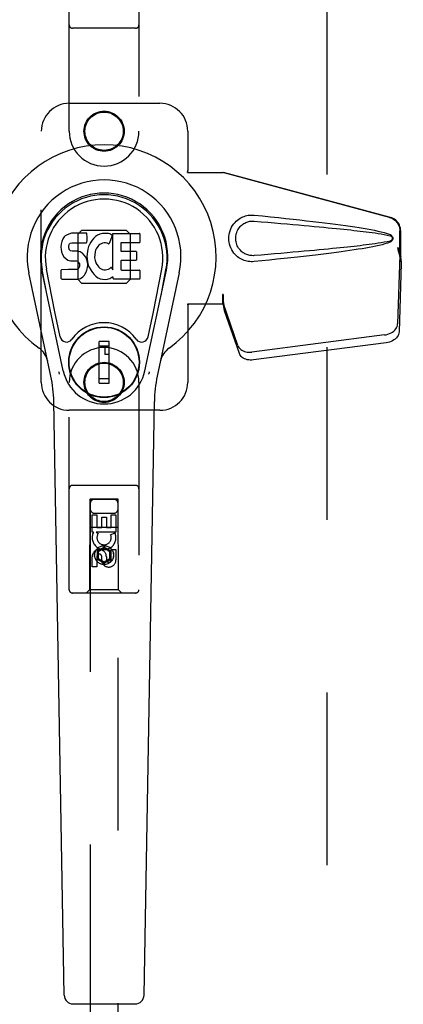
# Model space of a CAD drawing. Header units: inches. Extents: x 0 to 281, y 0 to 182.
# Tile 7 of 20: x 87.54 to 90.97, y 88.3 to 97.12. Entities that reach past the tile are written whole.
import ezdxf

# ---------------------------------------------------------------- set-up
doc = ezdxf.new("R2010")
doc.units = ezdxf.units.IN
doc.header["$LTSCALE"] = 15.47
doc.header["$MEASUREMENT"] = 0
doc.linetypes.add('HIDDEN', pattern=[0.2, 0.1, -0.1])
doc.layers.get('0').update_dxf_attribs({"linetype": 'CONTINUOUS'})
for name, color, linetype in [('02___PRT_ALL_AXES', 7, 'CONTINUOUS'), ('DEFAULT_2', 8, 'HIDDEN'), ('DIMENSIONS', 7, 'CONTINUOUS')]:
    doc.layers.add(name, color=color, linetype=linetype)
doc.styles.get("Standard").update_dxf_attribs({"font": 'arial.ttf'})
doc.dimstyles.new('DIMSTYLE_1', dxfattribs={"dimtxt": 1.240909, "dimasz": 1.654545, "dimexe": 0.09, "dimexo": 0.07, "dimgap": 0.0375, "dimtad": 0, "dimtih": 1, "dimtoh": 1, "dimzin": 4, "dimdsep": 46, "dimtxsty": 'Standard', "dimblk": '_FILLED', "dimblk1": '_FILLED', "dimblk2": '_FILLED', "dimcen": 0.09, "dimazin": 1, "dimtfac": 1, "dimtdec": 3, "dimtofl": 0, "dimtmove": 0, "dimatfit": 3, "dimldrblk": '_FILLED', "dimfxl": 1, "dimtolj": 1, "dimtzin": 4, "dimarcsym": 0})

# ---------------------------------------------------------------- blocks, each defined once
blk = doc.blocks.new('_FILLED')
at = {"color": 0, "linetype": 'ByBlock'}
blk.add_solid([(0, 0), (-1, 0.2), (-1, -0.2)], dxfattribs=at)
blk = doc.blocks.new('*D8')
at = {"layer": 'DIMENSIONS', "color": 2, "linetype": 'Continuous'}
for p, q in [((92.9797, 112.0023), (89.6706, 112.0023)), ((96.6047, 112.0023), (99.7401, 112.0023))]:
    blk.add_line(p, q, dxfattribs=at)
at = {"layer": 'DIMENSIONS', "color": 2, "linetype": 'Continuous', "xscale": 1.6545454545, "yscale": 1.6545454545, "zscale": 1.6545454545}
blk.add_blockref('_FILLED', (92.9797, 112.0023), dxfattribs=at)
at = {"layer": 'DIMENSIONS', "color": 2, "linetype": 'Continuous', "xscale": 1.6545454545, "yscale": 1.6545454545, "zscale": 1.6545454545, "rotation": 180}
blk.add_blockref('_FILLED', (96.6047, 112.0023), dxfattribs=at)
at = {"layer": 'DIMENSIONS', "color": 2, "linetype": 'Continuous', "insert": (100.3605, 112.6227), "char_height": 1.24091, "width": 3.372136, "attachment_point": 1, "line_spacing_factor": 0.9}
blk.add_mtext('3.63', dxfattribs=at)

msp = doc.modelspace()

# ---------------------------------------------------------------- linework, layer by layer
at = {"color": 7, "linetype": 'Continuous'}
for p, q in [((87.9445, 95.1866), (87.936, 95.1787)), ((87.9541, 95.1932), (87.9445, 95.1866)), ((87.9758, 95.2029), (87.9541, 95.1932)), ((87.9991, 95.2102), (87.9758, 95.2029)), ((88.1387, 95.2102), (87.9991, 95.2102)), ((88.1404, 95.1674), (88.1387, 95.2102)), ((88.2164, 95.1799), (88.2001, 95.1646)), ((88.2346, 95.1929), (88.2164, 95.1799)), ((88.255, 95.2017), (88.2346, 95.1929)), ((88.2768, 95.2066), (88.255, 95.2017)), ((88.2989, 95.2088), (88.2768, 95.2066)), ((88.3215, 95.2084), (88.2989, 95.2088)), ((88.3326, 95.2067), (88.3215, 95.2084)), ((88.3431, 95.2033), (88.3326, 95.2067)), ((88.3632, 95.1861), (88.337, 95.1179)), ((88.3618, 95.1912), (88.3431, 95.2033)), ((88.372, 94.883), (88.372, 95.2082)), ((88.372, 95.2082), (88.6088, 95.2082)), ((88.6133, 95.2037), (88.6133, 95.1293)), ((87.9079, 95.1131), (87.9061, 95.0895)), ((87.913, 95.1365), (87.9079, 95.1131)), ((87.9223, 95.159), (87.913, 95.1365)), ((87.936, 95.1787), (87.9223, 95.159)), ((87.9772, 95.0777), (87.9778, 95.0928)), ((87.9778, 95.0928), (87.9799, 95.1078)), ((87.9799, 95.1078), (87.983, 95.1145)), ((87.983, 95.1145), (87.9888, 95.1194)), ((87.9888, 95.1194), (88.0031, 95.1238)), ((88.0031, 95.1238), (88.018, 95.125)), ((88.018, 95.125), (88.1309, 95.125)), ((88.1309, 95.125), (88.1365, 95.1255)), ((88.1365, 95.1255), (88.1383, 95.1308)), ((88.1383, 95.1308), (88.1395, 95.1437)), ((88.1395, 95.1437), (88.1404, 95.1674)), ((88.1616, 95.1102), (88.1531, 95.0896)), ((88.1724, 95.1297), (88.1616, 95.1102)), ((88.1854, 95.1479), (88.1724, 95.1297)), ((88.2001, 95.1646), (88.1854, 95.1479)), ((88.2354, 95.0919), (88.2213, 95.0688)), ((88.2437, 95.1023), (88.2354, 95.0919)), ((88.2544, 95.1098), (88.2437, 95.1023)), ((88.2793, 95.1204), (88.2544, 95.1098)), ((88.2921, 95.1236), (88.2793, 95.1204)), ((88.3054, 95.1235), (88.2921, 95.1236)), ((88.3186, 95.1203), (88.3054, 95.1235)), ((88.331, 95.1154), (88.3186, 95.1203)), ((88.4421, 95.1204), (88.4421, 95.0529)), ((88.6088, 95.1249), (88.4466, 95.1249)), ((87.9061, 95.0895), (87.9069, 95.0656)), ((87.9069, 95.0656), (87.9108, 95.042)), ((87.9108, 95.042), (87.9192, 95.0198)), ((87.9192, 95.0198), (87.932, 94.9996)), ((87.9779, 95.0701), (87.9772, 95.0777)), ((87.9801, 95.0631), (87.9779, 95.0701)), ((87.9847, 95.057), (87.9801, 95.0631)), ((87.9908, 95.0526), (87.9847, 95.057)), ((88.0052, 95.0486), (87.9908, 95.0526)), ((88.0293, 95.0494), (88.0052, 95.0486)), ((88.0532, 95.0481), (88.0293, 95.0494)), ((88.0767, 95.043), (88.0532, 95.0481)), ((88.0876, 95.0382), (88.0767, 95.043)), ((88.0975, 95.0313), (88.0876, 95.0382)), ((88.1147, 95.0145), (88.0975, 95.0313)), ((88.1278, 94.9945), (88.1147, 95.0145)), ((88.1429, 95.0462), (88.1383, 95.0019)), ((88.147, 95.0682), (88.1429, 95.0462)), ((88.1531, 95.0896), (88.147, 95.0682)), ((88.2084, 95.0175), (88.2077, 94.9906)), ((88.2116, 95.0443), (88.2084, 95.0175)), ((88.2154, 95.0569), (88.2116, 95.0443)), ((88.2213, 95.0688), (88.2154, 95.0569)), ((88.4466, 95.0485), (88.5778, 95.0485)), ((88.5823, 95.044), (88.5823, 94.9709)), ((87.932, 94.9996), (87.9483, 94.9823)), ((87.9483, 94.9823), (87.9682, 94.9692)), ((87.9682, 94.9692), (87.9793, 94.965)), ((87.9793, 94.965), (87.991, 94.963)), ((87.991, 94.963), (88.0385, 94.9625)), ((88.0385, 94.9625), (88.0461, 94.9618)), ((88.0461, 94.9618), (88.053, 94.9594)), ((88.053, 94.9594), (88.0591, 94.9548)), ((88.0591, 94.9548), (88.064, 94.9489)), ((88.064, 94.9489), (88.0705, 94.9353)), ((88.0705, 94.9353), (88.0729, 94.9202)), ((88.0729, 94.9202), (88.0722, 94.9126)), ((88.1372, 94.9723), (88.1278, 94.9945)), ((88.1434, 94.9492), (88.1372, 94.9723)), ((88.1383, 95.0019), (88.1392, 94.9797)), ((88.1392, 94.9797), (88.1423, 94.9576)), ((88.1423, 94.9576), (88.1469, 94.9357)), ((88.146, 94.9253), (88.1434, 94.9492)), ((88.1444, 94.9014), (88.146, 94.9253)), ((88.1469, 94.9357), (88.1539, 94.9146)), ((88.1539, 94.9146), (88.1753, 94.8753)), ((88.2077, 94.9906), (88.209, 94.9774)), ((88.209, 94.9774), (88.2121, 94.9646)), ((88.2121, 94.9646), (88.2223, 94.9398)), ((88.2223, 94.9398), (88.2356, 94.9166)), ((88.2356, 94.9166), (88.2443, 94.9066)), ((88.4434, 94.9619), (88.4434, 94.8844)), ((88.5778, 94.9664), (88.4478, 94.9664)), ((87.8157, 93.9293), (87.6184, 94.8552)), ((87.9264, 93.9764), (87.7339, 94.8798)), ((87.7821, 94.6535), (87.7378, 94.8807)), ((87.8496, 94.5067), (87.7751, 94.8879)), ((87.9086, 94.8036), (87.9086, 94.8785)), ((87.9724, 94.8835), (87.9131, 94.883)), ((88.0332, 94.8838), (87.9724, 94.8835)), ((88.0484, 94.885), (88.0332, 94.8838)), ((88.0548, 94.8884), (88.0484, 94.885)), ((88.0603, 94.8937), (88.0548, 94.8884)), ((88.0696, 94.9057), (88.0603, 94.8937)), ((88.0722, 94.9126), (88.0696, 94.9057)), ((88.1004, 94.8182), (88.1174, 94.8351)), ((88.1174, 94.8351), (88.1241, 94.8451)), ((88.1241, 94.8451), (88.1295, 94.8558)), ((88.1295, 94.8558), (88.1381, 94.8782)), ((88.1381, 94.8782), (88.1444, 94.9014)), ((88.1753, 94.8753), (88.1879, 94.8569)), ((88.1879, 94.8569), (88.2025, 94.8403)), ((88.2025, 94.8403), (88.219, 94.8253)), ((88.2443, 94.9066), (88.2544, 94.8977)), ((88.2544, 94.8977), (88.2656, 94.8903)), ((88.2656, 94.8903), (88.278, 94.8855)), ((88.278, 94.8855), (88.2912, 94.8832)), ((88.2912, 94.8832), (88.3046, 94.8826)), ((88.3046, 94.8826), (88.3177, 94.8846)), ((88.3177, 94.8846), (88.3305, 94.8887)), ((88.3305, 94.8887), (88.3426, 94.8942)), ((88.3426, 94.8942), (88.3537, 94.9016)), ((88.3601, 94.9006), (88.372, 94.883)), ((88.4478, 94.8799), (88.6094, 94.8799)), ((88.6139, 94.8754), (88.6139, 94.8033)), ((88.658, 93.9764), (88.8506, 94.8798)), ((88.7348, 94.5067), (88.8094, 94.8879)), ((88.9661, 94.8552), (88.7687, 93.9293)), ((88.8023, 94.6535), (88.8467, 94.8807)), ((87.9134, 94.7988), (88.0575, 94.7988)), ((88.0575, 94.7988), (88.0694, 94.8004)), ((88.0694, 94.8004), (88.0806, 94.8044)), ((88.0806, 94.8044), (88.1004, 94.8182)), ((88.219, 94.8253), (88.2367, 94.8115)), ((88.2367, 94.8115), (88.2465, 94.8064)), ((88.2465, 94.8064), (88.257, 94.8027)), ((88.257, 94.8027), (88.2788, 94.7971)), ((88.2788, 94.7971), (88.3007, 94.7946)), ((88.3007, 94.7946), (88.3229, 94.7977)), ((88.3229, 94.7977), (88.3442, 94.8045)), ((88.3442, 94.8045), (88.3631, 94.8161)), ((88.3631, 94.8161), (88.3633, 94.8162)), ((88.3739, 94.8162), (88.3633, 94.8162)), ((88.3739, 94.8033), (88.3739, 94.8162)), ((88.6094, 94.7988), (88.3783, 94.7988)), ((87.8976, 94.2816), (87.8496, 94.5067)), ((88.6868, 94.2816), (88.7348, 94.5067)), ((88.2469, 93.8673), (88.2469, 94.2413)), ((88.3375, 94.2413), (88.2469, 94.2413)), ((88.3375, 93.8673), (88.3375, 94.2413)), ((88.2469, 94.202), (88.3375, 94.202)), ((88.2981, 94.202), (88.2981, 94.1232)), ((88.3375, 94.1232), (88.2981, 94.1232)), ((88.3375, 93.9067), (88.2469, 93.9067)), ((88.2469, 93.8673), (88.3375, 93.8673)), ((87.9343, 88.3833), (87.8415, 93.7037)), ((88.6501, 88.3833), (88.743, 93.7037)), ((88.0131, 88.3059), (88.5714, 88.3059))]:
    msp.add_line(p, q, dxfattribs=at)
for points in [[(87.894, 93.9459), (87.8922, 93.9514), (87.8906, 93.957), (87.8892, 93.9626), (87.8879, 93.9682)], [(88.6965, 93.9682), (88.6953, 93.9626), (88.6938, 93.957), (88.6922, 93.9514), (88.6905, 93.9459)]]:
    msp.add_lwpolyline(points, dxfattribs=at)
for radius in [0.3169, 0.313]:
    msp.add_circle((88.2922, 94.0543), radius, dxfattribs=at)
for centre, radius, start, end in [((88.2922, 94.9988), 1.0039, 305.50661, 234.49339), ((88.2922, 94.9988), 0.689, 347.97034, 192.02966), ((88.2922, 94.9988), 0.5709, 347.97034, 192.02966), ((88.2922, 94.989), 0.5269, 348.94024, 191.0594), ((88.359, 95.1877), 0.00448, 339.00164, 51.87288), ((88.6088, 95.2037), 0.00448, 0, 90), ((88.3328, 95.1195), 0.00448, 246.1578, 339.00164), ((88.4466, 95.1204), 0.00448, 90, 180), ((88.6088, 95.1293), 0.00448, 270, 360), ((88.4466, 95.0529), 0.00448, 180, 270), ((88.5778, 95.044), 0.00448, 0, 90), ((88.4478, 94.9619), 0.00448, 90, 180), ((88.5778, 94.9709), 0.00448, 270, 360), ((87.9131, 94.8785), 0.00448, 90, 180.01188), ((88.3564, 94.898), 0.00448, 34.0893, 127.3444), ((88.4478, 94.8844), 0.00448, 180, 270), ((88.6094, 94.8754), 0.00448, 0, 90), ((87.9134, 94.8036), 0.00483, 180, 270), ((88.3783, 94.8033), 0.00448, 180, 270), ((88.6094, 94.8033), 0.00448, 270, 360), ((88.2922, 94.0543), 0.3543, 35.42367, 144.57633), ((87.9554, 94.2939), 0.0591, 192.02966, 324.57633), ((88.6291, 94.2939), 0.0591, 215.42367, 347.97034), ((87.5948, 94.0213), 0.1969, 12.02966, 54.49339), ((88.9896, 94.0213), 0.1969, 125.50661, 167.97034), ((88.2922, 94.0543), 0.374, 192.02966, 347.97034), ((86.6605, 93.6831), 1.1811, 1, 12.02966), ((89.9239, 93.6831), 1.1811, 167.97034, 179), ((88.0131, 88.3847), 0.0787, 181, 270), ((88.5714, 88.3847), 0.0787, 270, 359)]:
    msp.add_arc(centre, radius, start, end, dxfattribs=at)
msp.add_ellipse((88.2922, 94.989), major_axis=(0, 0.565), ratio=0.999848, start_param=-1.76365, end_param=1.76365, dxfattribs=at)
at = {"layer": '02___PRT_ALL_AXES', "color": 8, "linetype": 'HIDDEN'}
for p, q in [((88.1856, 92.5323), (88.1856, 92.6885)), ((88.1856, 92.6885), (88.2281, 92.6885)), ((88.2281, 92.6885), (88.2281, 92.575)), ((88.2716, 92.575), (88.2716, 92.6672)), ((88.2716, 92.6672), (88.314, 92.6672)), ((88.314, 92.6672), (88.314, 92.575)), ((88.3564, 92.575), (88.3564, 92.6885)), ((88.3564, 92.6885), (88.3989, 92.6885)), ((88.3989, 92.6885), (88.3989, 92.5323)), ((88.2281, 92.575), (88.2716, 92.575)), ((88.314, 92.575), (88.3564, 92.575)), ((88.1979, 92.5323), (88.1856, 92.5323)), ((88.1961, 92.5288), (88.1979, 92.5323)), ((88.2213, 92.5323), (88.2398, 92.5193)), ((88.3989, 92.5323), (88.2213, 92.5323)), ((88.3508, 92.508), (88.3899, 92.5249)), ((88.3564, 92.2836), (88.3564, 92.3761)), ((88.3564, 92.3761), (88.3989, 92.3761)), ((88.3989, 92.3761), (88.3989, 92.2836)), ((88.1856, 92.2198), (88.1856, 92.3122)), ((88.2281, 92.3122), (88.2281, 92.2198)), ((88.2716, 92.2698), (88.2716, 92.3161)), ((88.3126, 92.3122), (88.3126, 92.2837)), ((88.2281, 92.2198), (88.1856, 92.2198))]:
    msp.add_line(p, q, dxfattribs=at)
for centre, radius in [((88.2922, 96.1238), 0.1715), ((88.2922, 93.8738), 0.1715), ((88.2922, 92.3263), 0.085)]:
    msp.add_circle(centre, radius, dxfattribs=at)
for centre, radius, start, end in [((88.2921, 92.4826), 0.1065, 154.26362, 23.40274), ((88.2921, 92.4826), 0.0639, 144.88948, 23.40261), ((88.2491, 92.3122), 0.0635, 0, 180), ((88.25, 92.3122), 0.0219, 10.307, 180), ((88.3345, 92.2836), 0.0644, 192.29948, 0.07752), ((88.3345, 92.2836), 0.0219, 179.90115, 360)]:
    msp.add_arc(centre, radius, start, end, dxfattribs=at)
at = {"layer": 'DEFAULT_2', "color": 8, "linetype": 'HIDDEN'}
for p, q in [((90.2922, 55.5138), (90.2922, 134.4838)), ((87.9797, 96.1238), (87.9797, 97.9813)), ((88.6047, 97.9813), (88.6047, 96.1238)), ((88.5747, 97.0463), (88.0097, 97.0463)), ((87.9797, 96.3738), (88.7922, 96.3738)), ((87.7297, 93.8738), (87.7297, 96.1238)), ((89.0422, 96.1238), (89.0422, 95.7707)), ((89.0392, 95.7538), (89.0422, 95.7707)), ((89.0392, 95.7538), (89.3602, 95.7538)), ((89.0466, 95.7538), (89.0422, 95.7707)), ((90.8499, 95.3515), (89.3525, 95.7538)), ((90.8576, 95.3515), (89.3602, 95.7538)), ((88.091, 95.2353), (88.0557, 95.2)), ((88.0557, 95.2), (88.0557, 94.7976)), ((88.4934, 95.2353), (88.091, 95.2353)), ((88.5287, 95.2), (88.4934, 95.2353)), ((88.5287, 94.7976), (88.5287, 95.2)), ((90.9423, 95.001), (90.9423, 95.2308)), ((90.95, 95.001), (90.95, 95.2308)), ((90.9205, 95.0826), (90.9423, 95.001)), ((90.9416, 95.0124), (90.9224, 94.3973)), ((90.9282, 95.0826), (90.95, 95.001)), ((90.9416, 95.0124), (90.9551, 94.9414)), ((90.9439, 95.0285), (90.9526, 94.9723)), ((90.9551, 94.9414), (90.936, 94.3263)), ((90.95, 95.001), (90.9423, 95.001)), ((90.9526, 94.9723), (90.954, 94.9563)), ((88.0557, 94.7976), (88.091, 94.7623)), ((88.091, 94.7623), (88.4934, 94.7623)), ((88.4934, 94.7623), (88.5287, 94.7976)), ((89.3525, 94.6613), (89.3525, 94.5738)), ((89.3602, 94.6613), (89.3525, 94.6613)), ((89.3602, 94.6613), (89.3602, 94.5738)), ((89.3602, 94.5738), (89.0392, 94.5738)), ((89.0392, 94.5738), (89.0422, 94.557)), ((89.0466, 94.5738), (89.0422, 94.557)), ((89.4907, 94.2033), (89.3588, 94.5871)), ((89.3723, 94.5161), (89.3588, 94.5871)), ((89.0422, 94.557), (89.0422, 93.8738)), ((89.3681, 94.5465), (89.3723, 94.5161)), ((89.5042, 94.1323), (89.3723, 94.5161)), ((90.805, 94.2982), (89.6175, 94.1458)), ((90.8185, 94.2272), (89.631, 94.0747)), ((87.9797, 92.0163), (87.9797, 93.8738)), ((88.6047, 93.8738), (88.6047, 92.0163)), ((88.7922, 93.6238), (87.9797, 93.6238)), ((88.5747, 92.9513), (88.0097, 92.9513)), ((88.1657, 92.8263), (88.1622, 92.0163)), ((88.1657, 92.8263), (88.4187, 92.8263)), ((88.1672, 92.828), (88.1672, 55.8263)), ((88.4172, 92.828), (88.1672, 92.828)), ((88.4172, 92.8249), (88.1672, 92.8249)), ((88.4172, 55.8263), (88.4172, 92.828)), ((88.4222, 92.0163), (88.4187, 92.8263)), ((88.2072, 92.7013), (88.3772, 92.7013)), ((88.1646, 92.5763), (88.4198, 92.5763)), ((88.2922, 92.3988), (88.2297, 92.3627)), ((88.2297, 92.3627), (88.2297, 92.2906)), ((88.2297, 92.3627), (88.2397, 92.3569)), ((88.2922, 92.3873), (88.2397, 92.3569)), ((88.2397, 92.3569), (88.2397, 92.2963)), ((88.2922, 92.3988), (88.2922, 92.3873)), ((88.3547, 92.3627), (88.2922, 92.3988)), ((88.3447, 92.3569), (88.2922, 92.3873)), ((88.3547, 92.3627), (88.3447, 92.3569)), ((88.3447, 92.2963), (88.3447, 92.3569)), ((88.3547, 92.2906), (88.3547, 92.3627)), ((88.2297, 92.2906), (88.2397, 92.2963)), ((88.2297, 92.2906), (88.2922, 92.2545)), ((88.2397, 92.2963), (88.2922, 92.266)), ((88.2922, 92.266), (88.3447, 92.2963)), ((88.2922, 92.2545), (88.3547, 92.2906)), ((88.3547, 92.2906), (88.3447, 92.2963)), ((88.2922, 92.2545), (88.2922, 92.266)), ((88.1622, 92.0163), (88.1322, 91.9863)), ((88.4222, 92.0163), (88.1622, 92.0163)), ((88.4222, 92.0163), (88.4522, 91.9863)), ((88.5747, 91.9863), (88.0097, 91.9863))]:
    msp.add_line(p, q, dxfattribs=at)
for points in [[(89.6361, 94.9558), (89.6232, 94.955), (89.6104, 94.9549), (89.5974, 94.9557), (89.5846, 94.9573), (89.5718, 94.9597), (89.5592, 94.9628), (89.547, 94.9668), (89.5351, 94.9715), (89.5234, 94.9769), (89.5119, 94.9832), (89.5005, 94.9905), (89.4891, 94.9988), (89.4777, 95.0085), (89.4665, 95.0195), (89.4555, 95.0322), (89.4451, 95.0463), (89.4359, 95.0615), (89.4278, 95.0776), (89.4213, 95.0942), (89.4161, 95.1113), (89.4125, 95.1284), (89.4103, 95.1457), (89.4095, 95.163), (89.4102, 95.1803), (89.4122, 95.1975), (89.4157, 95.2147), (89.4207, 95.2317), (89.4271, 95.2483), (89.435, 95.2645), (89.4442, 95.2799), (89.4544, 95.2941), (89.4654, 95.307), (89.4766, 95.3182), (89.488, 95.328), (89.4994, 95.3365), (89.511, 95.3439), (89.5226, 95.3503), (89.5343, 95.3558), (89.5464, 95.3606), (89.5587, 95.3646), (89.5713, 95.3679), (89.5842, 95.3703), (89.5971, 95.372)], [(89.5971, 95.372), (89.6101, 95.3727), (89.6231, 95.3727), (89.6361, 95.3718)], [(89.6361, 95.3718), (89.7117, 95.3643), (89.7844, 95.3569), (89.854, 95.3497), (89.9209, 95.3426), (89.985, 95.3357), (90.0466, 95.329), (90.1055, 95.3223), (90.1621, 95.3158), (90.2163, 95.3094), (90.2683, 95.3031), (90.3182, 95.2969), (90.366, 95.2908), (90.4118, 95.2847), (90.4557, 95.2786), (90.4977, 95.2726), (90.538, 95.2666), (90.5766, 95.2606), (90.6136, 95.2546), (90.6489, 95.2485), (90.6827, 95.2423), (90.715, 95.236), (90.7458, 95.2294), (90.7752, 95.2227), (90.8031, 95.2154), (90.8295, 95.2074), (90.8544, 95.1988)], [(89.6361, 95.0093), (89.6268, 95.0088), (89.6174, 95.0089), (89.608, 95.0096), (89.5986, 95.0109), (89.5894, 95.0128), (89.5803, 95.0152), (89.5714, 95.0182), (89.5628, 95.0217), (89.5543, 95.0257), (89.5461, 95.0303), (89.5378, 95.0356), (89.5297, 95.0417), (89.5215, 95.0487), (89.5135, 95.0567), (89.5056, 95.0659), (89.4981, 95.076), (89.4916, 95.0868), (89.4859, 95.0981), (89.4813, 95.1093), (89.4777, 95.1205), (89.475, 95.1314), (89.4732, 95.1422), (89.4721, 95.1527), (89.4717, 95.163), (89.472, 95.1734), (89.473, 95.1838), (89.4747, 95.1945), (89.4772, 95.2054), (89.4807, 95.2166), (89.4851, 95.2278), (89.4906, 95.2391), (89.4971, 95.25), (89.5044, 95.2602), (89.5123, 95.2696), (89.5203, 95.2778), (89.5286, 95.285), (89.5368, 95.2913), (89.5452, 95.2968), (89.5536, 95.3015), (89.5621, 95.3057), (89.5708, 95.3093), (89.5798, 95.3123), (89.589, 95.3148), (89.5983, 95.3167), (89.6077, 95.318), (89.6172, 95.3187), (89.6267, 95.3188), (89.6361, 95.3183)], [(89.6361, 95.3183), (89.6995, 95.313), (89.7607, 95.3078), (89.8197, 95.3028), (89.8767, 95.2979), (89.9315, 95.2932), (89.9843, 95.2885), (90.0351, 95.284), (90.0839, 95.2796), (90.1307, 95.2754), (90.1757, 95.2713), (90.2188, 95.2672), (90.2601, 95.2633), (90.2996, 95.2595), (90.3373, 95.2559), (90.3733, 95.2523), (90.4076, 95.2488), (90.4403, 95.2455), (90.4717, 95.2422), (90.5018, 95.2389), (90.5309, 95.2358), (90.5591, 95.2326), (90.5868, 95.2294), (90.6139, 95.2262), (90.6408, 95.2229), (90.6676, 95.2194), (90.6944, 95.2159), (90.7213, 95.2121), (90.7481, 95.2082), (90.7749, 95.2039), (90.8016, 95.1993), (90.8281, 95.1939), (90.8545, 95.188)], [(90.8499, 95.3515), (90.8629, 95.3472), (90.8752, 95.3416), (90.8869, 95.3347), (90.8978, 95.3265), (90.9077, 95.3172), (90.9166, 95.3068), (90.9242, 95.2956), (90.9306, 95.2836), (90.9357, 95.2709), (90.9394, 95.2578), (90.9416, 95.2444), (90.9423, 95.2308)], [(90.95, 95.2308), (90.9492, 95.2444), (90.947, 95.2578), (90.9434, 95.2709), (90.9383, 95.2836), (90.9319, 95.2956), (90.9242, 95.3068), (90.9154, 95.3172), (90.9055, 95.3265), (90.8946, 95.3347), (90.8829, 95.3416), (90.8706, 95.3472), (90.8576, 95.3515)], [(90.8544, 95.1988), (90.8604, 95.1957), (90.8657, 95.1918), (90.8702, 95.1871), (90.8739, 95.1819), (90.8765, 95.1762), (90.8781, 95.1703), (90.8787, 95.164), (90.8782, 95.1578), (90.8766, 95.1518), (90.874, 95.1461), (90.8704, 95.1407), (90.8658, 95.1359), (90.8605, 95.132), (90.8543, 95.1289)], [(90.8545, 95.188), (90.8596, 95.1861), (90.864, 95.1837), (90.8679, 95.1804), (90.8709, 95.1767), (90.8732, 95.1726), (90.8745, 95.1683), (90.8749, 95.1636), (90.8744, 95.159), (90.873, 95.1547), (90.8708, 95.1507), (90.8677, 95.147), (90.8639, 95.1439), (90.8595, 95.1415), (90.8545, 95.1397)], [(90.8545, 95.1397), (90.8282, 95.1337), (90.8017, 95.1284), (90.775, 95.1237), (90.7483, 95.1195), (90.7215, 95.1155), (90.6948, 95.1118), (90.668, 95.1083), (90.6413, 95.1048), (90.6144, 95.1015), (90.5873, 95.0983), (90.5598, 95.0951), (90.5316, 95.092), (90.5025, 95.0888), (90.4725, 95.0856), (90.4412, 95.0823), (90.4084, 95.0789), (90.3741, 95.0754), (90.3381, 95.0719), (90.3004, 95.0682), (90.2609, 95.0644), (90.2196, 95.0605), (90.1765, 95.0565), (90.1315, 95.0523), (90.0846, 95.0481), (90.0357, 95.0437), (89.9849, 95.0392), (89.932, 95.0345), (89.8771, 95.0298), (89.8201, 95.0249), (89.7609, 95.0198), (89.6996, 95.0146), (89.6361, 95.0093)], [(90.8543, 95.1289), (90.8317, 95.1209), (90.8077, 95.1135), (90.7825, 95.1068), (90.7559, 95.1005), (90.728, 95.0944), (90.6989, 95.0885), (90.6685, 95.0827), (90.6368, 95.077), (90.6037, 95.0714), (90.5691, 95.0658), (90.5331, 95.0603), (90.4956, 95.0547), (90.4565, 95.0491), (90.4158, 95.0435), (90.3734, 95.0379), (90.3293, 95.0322), (90.2834, 95.0264), (90.2356, 95.0205), (90.1858, 95.0146), (90.134, 95.0086), (90.08, 95.0024), (90.0239, 94.9962), (89.9655, 94.9898), (89.9047, 94.9833), (89.8414, 94.9767), (89.7757, 94.9699), (89.7072, 94.9629), (89.6361, 94.9558)], [(90.9205, 95.0826), (90.9258, 95.063), (90.9312, 95.0438), (90.9366, 95.0249), (90.942, 95.0066), (90.9473, 94.989), (90.9526, 94.9723)], [(90.9282, 95.0826), (90.9308, 95.073), (90.9334, 95.0636), (90.9361, 95.0543), (90.9387, 95.0453), (90.9413, 95.0367), (90.9439, 95.0285)], [(90.9439, 95.0285), (90.9435, 95.0257), (90.9432, 95.0229), (90.9428, 95.0202), (90.9424, 95.0175), (90.942, 95.0149), (90.9416, 95.0124)], [(90.954, 94.9563), (90.9548, 94.9462), (90.9551, 94.9414)], [(89.3525, 94.6613), (89.355, 94.6411), (89.3577, 94.621), (89.3603, 94.6014), (89.363, 94.5823), (89.3681, 94.5465)], [(89.3602, 94.6613), (89.36, 94.651), (89.3597, 94.6211)], [(89.3594, 94.6028), (89.3592, 94.5973), (89.3591, 94.5947), (89.359, 94.5921), (89.3589, 94.5896), (89.3588, 94.5871)], [(89.3597, 94.6211), (89.3596, 94.6117), (89.3594, 94.6028)], [(89.367, 94.5543), (89.3654, 94.5653), (89.3633, 94.5826), (89.3616, 94.5986), (89.3605, 94.6131), (89.3599, 94.6259), (89.3598, 94.6336)], [(90.805, 94.2982), (90.8204, 94.301), (90.8353, 94.305), (90.8497, 94.3103), (90.8634, 94.3168), (90.876, 94.3244), (90.8874, 94.3331), (90.8975, 94.3426), (90.906, 94.3527), (90.9128, 94.3635), (90.9179, 94.3746), (90.9211, 94.3859), (90.9224, 94.3973)], [(90.936, 94.3263), (90.9347, 94.3148), (90.9315, 94.3036), (90.9264, 94.2925), (90.9196, 94.2817), (90.911, 94.2715), (90.901, 94.262), (90.8896, 94.2534), (90.8769, 94.2458), (90.8633, 94.2392), (90.8489, 94.2339), (90.834, 94.2299), (90.8185, 94.2272)], [(89.4907, 94.2033), (89.4949, 94.1937), (89.5006, 94.1847), (89.5078, 94.1763), (89.5163, 94.1687), (89.5261, 94.162), (89.5371, 94.1563), (89.549, 94.1516), (89.5617, 94.1481), (89.5752, 94.1457), (89.589, 94.1445), (89.6031, 94.1445), (89.6175, 94.1458)], [(89.631, 94.0747), (89.6167, 94.0735), (89.6026, 94.0735), (89.5887, 94.0747), (89.5753, 94.0771), (89.5625, 94.0806), (89.5506, 94.0853), (89.5397, 94.091), (89.5299, 94.0977), (89.5213, 94.1053), (89.5141, 94.1136), (89.5084, 94.1226), (89.5042, 94.1323)]]:
    msp.add_lwpolyline(points, dxfattribs=at)
for centre, radius in [((88.2922, 96.1238), 0.18), ((88.2922, 93.8738), 0.18), ((88.2922, 92.3263), 0.0845)]:
    msp.add_circle(centre, radius, dxfattribs=at)
for centre, radius, start, end in [((88.0097, 97.0763), 0.03, 180, 270), ((88.5747, 97.0763), 0.03, 270, 360), ((87.9797, 96.1238), 0.25, 90, 180), ((88.7922, 96.1238), 0.25, 0, 90), ((88.2922, 96.1238), 0.3125, 180, 360), ((88.2922, 93.8738), 0.3125, 0, 180), ((87.9797, 93.8738), 0.25, 180, 270), ((88.7922, 93.8738), 0.25, 270, 360), ((88.0097, 92.9213), 0.03, 90, 180), ((88.5747, 92.9213), 0.03, 0, 90), ((88.2072, 92.7863), 0.04, 90, 180), ((88.3772, 92.7863), 0.04, 0, 90), ((88.2072, 92.7413), 0.04, 180, 270), ((88.3772, 92.7413), 0.04, 270, 360), ((88.0097, 92.0163), 0.03, 180, 270), ((88.5747, 92.0163), 0.03, 270, 360)]:
    msp.add_arc(centre, radius, start, end, dxfattribs=at)

# ---------------------------------------------------------------- dimensions: what is measured, and where the dimension line sits
at = {"layer": 'DIMENSIONS', "color": 2, "linetype": 'Continuous'}
dim = msp.add_linear_dim(base=(92.9797231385, 112.0022555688), p1=(96.6047231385, 134.1238248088), p2=(92.9797231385, 54.8728248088), angle=180, dimstyle='DIMSTYLE_1', dxfattribs=at)
dim.commit()
dim.dimension.update_dxf_attribs({"geometry": '*D8', "text_midpoint": (102.0449737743, 111.9953335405), "dimtype": 160})

doc.saveas('drawing.dxf')
